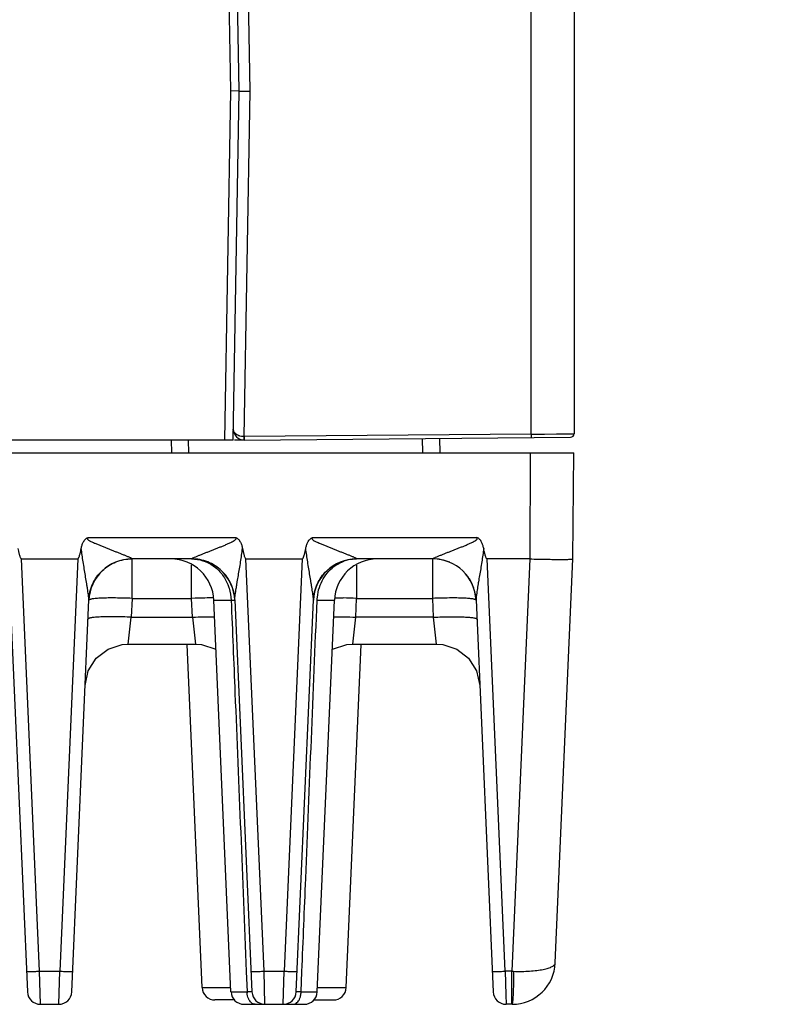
# Model space of a CAD drawing. Header units: inches. Extents: x 0 to 34, y 0 to 22.
# Tile 33 of 67: x 20.6 to 22.4, y 4.7 to 7. Entities that reach past the tile are written whole.
import ezdxf

# ---------------------------------------------------------------- set-up
doc = ezdxf.new("R2010")
doc.units = ezdxf.units.IN
doc.header["$LTSCALE"] = 1.87
doc.header["$MEASUREMENT"] = 0
doc.layers.get('0').update_dxf_attribs({"linetype": 'CONTINUOUS'})
doc.layers.add('DIMENSIONS', color=7, linetype='CONTINUOUS')
doc.styles.get("Standard").update_dxf_attribs({"font": 'txt', "width": 0.8})
doc.dimstyles.new('DIMSTYLE_1', dxfattribs={"dimtxt": 0.125, "dimasz": 0.18, "dimexe": 0.18, "dimexo": 0.0625, "dimgap": 0.09, "dimtad": 0, "dimtih": 1, "dimtoh": 1, "dimzin": 4, "dimdsep": 46, "dimtxsty": 'STANDARD', "dimblk": '_FILLED', "dimblk1": '_FILLED', "dimblk2": '_FILLED', "dimcen": 0.09, "dimadec": 0, "dimazin": 0, "dimtp": 0.01, "dimtm": 0.01, "dimtfac": 1, "dimtofl": 0, "dimtmove": 0, "dimatfit": 3, "dimldrblk": '_FILLED', "dimfxl": 1, "dimtolj": 1, "dimtzin": 4, "dimarcsym": 0})

# ---------------------------------------------------------------- blocks, each defined once
blk = doc.blocks.new('*D3')
at = {"layer": 'DIMENSIONS', "color": 2, "linetype": 'CONTINUOUS'}
blk.add_line((20.7804, 8.8465), (22.5948, 8.8465), dxfattribs=at)
at = {"layer": 'DIMENSIONS', "color": 2, "linetype": 'CONTINUOUS', "insert": (22.6573, 8.909), "char_height": 0.125, "width": 1.225, "attachment_point": 1, "line_spacing_factor": 0.9}
blk.add_mtext('4.11{\\Ftxt.shx;\\W1.000000;\\H0.125000; }[104.5]', dxfattribs=at)
blk = doc.blocks.new('_FILLED')
at = {"color": 0, "linetype": 'BYBLOCK'}
blk.add_solid([(0, 0), (-1, 0.174), (-1, -0.174)], dxfattribs=at)

msp = doc.modelspace()

# ---------------------------------------------------------------- linework, layer by layer
at = {"color": 7, "linetype": 'CONTINUOUS'}
for p, q in [((21.8082, 6.0505), (21.8082, 8.8077)), ((21.9073, 8.8069), (21.9073, 6.0513)), ((21.1581, 6.8435), (21.1308, 8.3947)), ((21.1329, 6.8435), (21.1066, 8.3503)), ((21.0871, 8.3225), (21.1129, 6.8447)), ((21.1129, 6.8447), (21.0988, 6.0369)), ((21.1129, 6.8447), (21.1329, 6.8449)), ((21.1188, 6.0369), (21.1329, 6.8435)), ((21.1329, 6.8435), (21.1581, 6.8435)), ((21.1443, 6.0448), (21.1581, 6.8435)), ((21.1188, 6.0369), (6.0132, 6.0369)), ((20.9759, 6.0369), (20.9765, 6.0069)), ((21.0153, 6.0369), (21.0158, 6.0069)), ((21.1441, 6.0369), (21.1225, 6.0369)), ((21.8082, 6.0505), (21.1443, 6.0448)), ((21.1445, 6.0368), (21.1445, 6.0448)), ((21.1445, 6.0368), (21.8994, 6.0433)), ((21.5562, 6.0404), (21.5568, 6.0069)), ((21.5962, 6.0407), (21.5968, 6.0069)), ((21.8082, 6.0505), (21.8389, 6.0508)), ((21.8082, 6.0505), (21.8082, 6.0426)), ((21.8389, 6.0508), (21.8665, 6.051)), ((21.8665, 6.051), (21.9025, 6.0513)), ((21.9025, 6.0513), (21.9073, 6.0513)), ((18.8082, 6.0069), (21.907, 6.0069)), ((21.8059, 5.7619), (21.8066, 6.0069)), ((21.9048, 5.7619), (21.907, 6.0069)), ((20.7835, 5.8114), (21.125, 5.8114)), ((21.3027, 5.8114), (21.6827, 5.8114)), ((20.6296, 5.7619), (20.7596, 5.7619)), ((20.6712, 4.8084), (20.6296, 5.7619)), ((20.7596, 5.7619), (20.718, 4.8084)), ((20.8853, 5.7619), (20.8854, 5.7621)), ((21.0231, 5.7619), (20.8853, 5.7619)), ((20.8853, 5.6706), (20.8853, 5.7619)), ((21.0231, 5.7621), (21.0231, 5.7619)), ((21.1488, 5.7619), (21.2788, 5.7619)), ((21.1905, 4.8084), (21.1488, 5.7619)), ((21.2788, 5.7619), (21.2372, 4.8084)), ((21.4046, 5.7619), (21.4046, 5.7621)), ((21.5808, 5.7619), (21.4046, 5.7619)), ((21.5808, 5.7621), (21.5808, 5.7619)), ((21.5808, 5.6706), (21.5808, 5.7619)), ((21.8059, 5.7619), (21.7065, 5.7619)), ((21.7482, 4.8084), (21.7065, 5.7619)), ((21.8051, 5.7619), (21.7633, 4.8084)), ((21.864, 4.8276), (21.9048, 5.7619)), ((21.0231, 5.6706), (21.0231, 5.7474)), ((21.4045, 5.7474), (21.4045, 5.6706)), ((20.8853, 5.6706), (20.8834, 5.6271)), ((20.8853, 5.6706), (21.0231, 5.6706)), ((21.025, 5.6271), (21.0231, 5.6706)), ((21.4027, 5.6271), (21.4045, 5.6706)), ((21.4045, 5.6706), (21.5808, 5.6706)), ((21.5827, 5.6271), (21.5808, 5.6706)), ((20.6038, 5.667), (20.6434, 4.7606)), ((20.7459, 4.7606), (20.7854, 5.667)), ((21.0746, 5.6662), (21.1145, 5.6662)), ((21.1141, 4.7606), (21.0746, 5.6662)), ((21.123, 5.667), (21.1626, 4.7606)), ((21.2651, 4.7606), (21.3047, 5.667)), ((21.3132, 5.6662), (21.3531, 5.6662)), ((21.3136, 4.7606), (21.3531, 5.6662)), ((21.6807, 5.667), (21.7203, 4.7606)), ((20.8767, 5.5649), (20.8834, 5.6271)), ((20.8834, 5.6271), (21.025, 5.6271)), ((21.025, 5.6271), (21.0317, 5.5649)), ((21.3959, 5.5649), (21.4027, 5.6271)), ((21.5827, 5.6271), (21.4027, 5.6271)), ((21.5894, 5.5649), (21.5827, 5.6271)), ((20.8767, 5.5649), (21.0317, 5.5649)), ((21.0472, 4.7706), (21.0125, 5.564)), ((21.3805, 4.7706), (21.4152, 5.564)), ((21.396, 5.5649), (21.5894, 5.5649)), ((21.5894, 5.5649), (21.6036, 5.5639)), ((21.6036, 5.5639), (21.6364, 5.5532)), ((21.6364, 5.5532), (21.6635, 5.5321)), ((20.6712, 4.8084), (20.718, 4.8084)), ((20.6733, 4.7319), (20.6712, 4.8084)), ((20.7159, 4.7319), (20.718, 4.8084)), ((21.1495, 4.8079), (21.1514, 4.7606)), ((21.1905, 4.8084), (21.2372, 4.8084)), ((21.1926, 4.7319), (21.1905, 4.8084)), ((21.2351, 4.7319), (21.2372, 4.8084)), ((21.2763, 4.7606), (21.2782, 4.8079)), ((21.7633, 4.8084), (21.7482, 4.8084)), ((21.7482, 4.8084), (21.7496, 4.7541)), ((21.7633, 4.7319), (21.7633, 4.8084)), ((21.7633, 4.8084), (21.7675, 4.8082)), ((21.0472, 4.7706), (21.1137, 4.7706)), ((21.1141, 4.7606), (21.1514, 4.7606)), ((21.2763, 4.7606), (21.3136, 4.7606)), ((21.314, 4.7706), (21.3805, 4.7706)), ((21.123, 4.7419), (21.0771, 4.7419)), ((21.3047, 4.7419), (21.3506, 4.7419)), ((21.7496, 4.7541), (21.7503, 4.7319)), ((20.6733, 4.7319), (20.7159, 4.7319)), ((21.1441, 4.7319), (21.2836, 4.7319)), ((21.7638, 4.7319), (21.7503, 4.7319))]:
    msp.add_line(p, q, dxfattribs=at)
at = {"color": 40, "linetype": 'CONTINUOUS'}
for p, q in [((21.1442, 6.0448), (21.1441, 6.0414)), ((21.1441, 6.0411), (21.1441, 6.039)), ((21.1441, 6.039), (21.1441, 6.0382)), ((21.1441, 6.038), (21.1441, 6.0379)), ((21.1441, 6.0375), (21.1441, 6.0374)), ((21.1441, 6.0372), (21.1441, 6.0371)), ((21.1445, 6.0448), (21.1445, 6.0368))]:
    msp.add_line(p, q, dxfattribs=at)
msp.add_lwpolyline([(21.1441, 6.037), (21.1441, 6.037), (21.144, 6.0369), (21.144, 6.0369), (21.144, 6.0368), (21.144, 6.0368), (21.144, 6.0368), (21.144, 6.0368), (21.144, 6.0368)], dxfattribs=at)
at = {"color": 7, "linetype": 'CONTINUOUS'}
for points in [[(20.7768, 5.4692), (20.7842, 5.5029), (20.8027, 5.5321), (20.8298, 5.5532), (20.8626, 5.5639), (20.8767, 5.5649)], [(21.0317, 5.5649), (21.0459, 5.5639), (21.0787, 5.5532), (21.0795, 5.5525)], [(21.3482, 5.5525), (21.349, 5.5532), (21.3818, 5.5639), (21.3959, 5.5649)], [(21.6635, 5.5321), (21.6819, 5.5029), (21.6893, 5.4692)]]:
    msp.add_lwpolyline(points, dxfattribs=at)
for centre, radius, start, end in [((21.1443, 6.0618), 0.025, 179, 270.5), ((21.8993, 6.0513), 0.008, 270.5068, 359.9982), ((20.8853, 5.6619), 0.1, 90, 177.5), ((20.9746, 5.6619), 0.1, 2.5, 90), ((21.0231, 5.6619), 0.1, 2.5, 90.0042), ((21.4045, 5.6619), 0.1, 89.9948, 177.5), ((21.453, 5.6619), 0.1, 90, 177.5), ((21.4044, 5.6759), 0.0859, 96.9296, 109.9817), ((21.4046, 5.6748), 0.0871, 90.0006, 96.9368), ((21.5807, 5.6611), 0.101, 67.2435, 89.9624), ((21.5808, 5.6619), 0.1, 2.5, 90), ((21.5819, 5.6628), 0.0989, 24.1403, 39.3081), ((21.5811, 5.6625), 0.0997, 2.5737, 24.7568), ((21.0707, 4.5841), 1.0875, 90.8807, 92.5041), ((21.0673, 4.8278), 0.8438, 89.5595, 90.9093), ((21.0235, 5.6625), 0.0997, 8.6513, 11.0965), ((21.3602, 4.7865), 0.885, 89.1221, 90.409), ((21.3562, 4.5576), 1.1141, 87.5152, 89.0999), ((21.5818, 5.6626), 0.099, 2.5453, 12.0969), ((21.7641, 4.8319), 0.1, 270, 357.5649), ((20.6733, 4.7619), 0.03, 182.5, 269.9999), ((20.7159, 4.7619), 0.03, 270.0001, 357.5), ((21.0771, 4.7719), 0.03, 182.5004, 270.0063), ((21.1441, 4.7619), 0.03, 182.5, 270), ((21.1974, 4.7618), 0.046, 181.5554, 184.3032), ((21.1926, 4.7619), 0.03, 182.5, 270), ((21.2351, 4.7619), 0.03, 270.0007, 357.5), ((21.2301, 4.7618), 0.0463, 355.75, 358.4026), ((21.2836, 4.7619), 0.03, 270, 357.5), ((21.3506, 4.7719), 0.03, 269.9937, 357.4996), ((21.7503, 4.7619), 0.03, 182.5, 270)]:
    msp.add_arc(centre, radius, start, end, dxfattribs=at)
for points, knots in [([(21.1214, 6.0551), (21.1207, 6.0562), (21.1196, 6.0585), (21.1192, 6.061), (21.1193, 6.0622)], [0, 0, 0, 0, 0.511986, 1, 1, 1, 1]), ([(21.127, 6.0496), (21.1264, 6.05), (21.1243, 6.0516), (21.1224, 6.0535), (21.1214, 6.0551)], [0, 0, 0, 0, 0.272197, 1, 1, 1, 1]), ([(21.1348, 6.0461), (21.134, 6.0463), (21.1313, 6.0472), (21.1287, 6.0485), (21.127, 6.0496)], [0, 0, 0, 0, 0.266424, 1, 1, 1, 1]), ([(21.1442, 6.0448), (21.1434, 6.0448), (21.1402, 6.045), (21.137, 6.0455), (21.1348, 6.0461)], [0, 0, 0, 0, 0.254438, 1, 1, 1, 1]), ([(20.7678, 5.7863), (20.7683, 5.7888), (20.7694, 5.7938), (20.7718, 5.7998), (20.7745, 5.8042), (20.777, 5.8072), (20.78, 5.8097), (20.7823, 5.8109), (20.7835, 5.8114)], [0, 0, 0, 0, 0.249883, 0.499696, 0.624777, 0.749929, 0.874955, 1, 1, 1, 1]), ([(20.8854, 5.7621), (20.8853, 5.7622), (20.8851, 5.7624), (20.8844, 5.7629), (20.8832, 5.7637), (20.8812, 5.7647), (20.8787, 5.7658), (20.8758, 5.767), (20.8717, 5.7688), (20.8662, 5.771), (20.8593, 5.7737), (20.8522, 5.7765), (20.845, 5.7793), (20.8377, 5.7822), (20.8303, 5.7852), (20.8229, 5.7882), (20.8154, 5.7912), (20.8091, 5.7937), (20.8041, 5.7957), (20.8003, 5.7972), (20.7965, 5.7987), (20.7928, 5.8004), (20.7898, 5.8019), (20.7874, 5.8033), (20.7857, 5.8044), (20.7844, 5.8056), (20.7835, 5.8066), (20.7829, 5.8075), (20.7826, 5.8085), (20.7826, 5.8095), (20.7829, 5.8105), (20.7833, 5.8111), (20.7835, 5.8114)], [0, 0, 0, 0, 0.002974, 0.007543, 0.021292, 0.04078, 0.064867, 0.091882, 0.120415, 0.18071, 0.24419, 0.309593, 0.37623, 0.443733, 0.511893, 0.580606, 0.649769, 0.719287, 0.754152, 0.78907, 0.824027, 0.859009, 0.894014, 0.911554, 0.928998, 0.946519, 0.95555, 0.964552, 0.973268, 0.981991, 0.991011, 1, 1, 1, 1]), ([(21.0231, 5.7621), (21.0233, 5.7624), (21.0239, 5.7629), (21.0253, 5.7637), (21.0273, 5.7647), (21.0308, 5.7663), (21.0358, 5.7684), (21.0422, 5.771), (21.0491, 5.7737), (21.0561, 5.7765), (21.0633, 5.7793), (21.0707, 5.7821), (21.0781, 5.785), (21.0855, 5.788), (21.093, 5.791), (21.0992, 5.7935), (21.1042, 5.7957), (21.1079, 5.7973), (21.1116, 5.7989), (21.1147, 5.8004), (21.1171, 5.8016), (21.1189, 5.8026), (21.1207, 5.8036), (21.1221, 5.8046), (21.1232, 5.8054), (21.1242, 5.8063), (21.1255, 5.8075), (21.1261, 5.8096), (21.1255, 5.8109), (21.125, 5.8114)], [0, 0, 0, 0, 0.007593, 0.021079, 0.040559, 0.0648, 0.120166, 0.180544, 0.244099, 0.309517, 0.376231, 0.443868, 0.512186, 0.581018, 0.650252, 0.719799, 0.754669, 0.789593, 0.824565, 0.859577, 0.877099, 0.894622, 0.912184, 0.929692, 0.938457, 0.947281, 0.96484, 0.98243, 1, 1, 1, 1]), ([(21.125, 5.8114), (21.1262, 5.8109), (21.1285, 5.8097), (21.1315, 5.8072), (21.1339, 5.8042), (21.1366, 5.7998), (21.139, 5.7938), (21.1402, 5.7888), (21.1407, 5.7863)], [0, 0, 0, 0, 0.125071, 0.250047, 0.375256, 0.500323, 0.750124, 1, 1, 1, 1]), ([(21.287, 5.7863), (21.2875, 5.7888), (21.2887, 5.7938), (21.2911, 5.7998), (21.2938, 5.8042), (21.2962, 5.8072), (21.2992, 5.8097), (21.3015, 5.8109), (21.3027, 5.8114)], [0, 0, 0, 0, 0.249883, 0.499696, 0.624777, 0.749929, 0.874955, 1, 1, 1, 1]), ([(21.4046, 5.7621), (21.4045, 5.7622), (21.4043, 5.7624), (21.4037, 5.7629), (21.4024, 5.7637), (21.4004, 5.7647), (21.3979, 5.7658), (21.395, 5.767), (21.3909, 5.7688), (21.3854, 5.771), (21.3786, 5.7737), (21.3715, 5.7765), (21.3642, 5.7793), (21.3569, 5.7822), (21.3496, 5.7852), (21.3421, 5.7882), (21.3346, 5.7912), (21.3284, 5.7937), (21.3233, 5.7957), (21.3195, 5.7972), (21.3158, 5.7987), (21.312, 5.8004), (21.309, 5.8019), (21.3066, 5.8033), (21.305, 5.8044), (21.3037, 5.8056), (21.3027, 5.8066), (21.3022, 5.8075), (21.3018, 5.8085), (21.3018, 5.8095), (21.3021, 5.8105), (21.3025, 5.8111), (21.3027, 5.8114)], [0, 0, 0, 0, 0.002974, 0.007543, 0.021292, 0.04078, 0.064867, 0.091882, 0.120415, 0.18071, 0.24419, 0.309593, 0.37623, 0.443733, 0.511893, 0.580606, 0.649769, 0.719287, 0.754152, 0.78907, 0.824027, 0.859009, 0.894014, 0.911554, 0.928998, 0.946519, 0.95555, 0.964552, 0.973268, 0.981991, 0.991011, 1, 1, 1, 1]), ([(21.5808, 5.7621), (21.581, 5.7624), (21.5816, 5.7629), (21.5829, 5.7637), (21.5849, 5.7647), (21.5885, 5.7663), (21.5935, 5.7684), (21.5999, 5.771), (21.6067, 5.7737), (21.6138, 5.7765), (21.621, 5.7793), (21.6284, 5.7821), (21.6357, 5.785), (21.6432, 5.788), (21.6507, 5.791), (21.6569, 5.7935), (21.6619, 5.7957), (21.6656, 5.7973), (21.6693, 5.7989), (21.6724, 5.8004), (21.6748, 5.8016), (21.6766, 5.8026), (21.6784, 5.8036), (21.6798, 5.8046), (21.6809, 5.8054), (21.6819, 5.8063), (21.6832, 5.8075), (21.6838, 5.8096), (21.6832, 5.8109), (21.6827, 5.8114)], [0, 0, 0, 0, 0.007593, 0.021079, 0.040559, 0.0648, 0.120166, 0.180544, 0.244099, 0.309517, 0.376231, 0.443868, 0.512186, 0.581018, 0.650252, 0.719799, 0.754669, 0.789593, 0.824565, 0.859577, 0.877099, 0.894622, 0.912184, 0.929692, 0.938457, 0.947281, 0.96484, 0.98243, 1, 1, 1, 1]), ([(21.6984, 5.7863), (21.6979, 5.7888), (21.6967, 5.7938), (21.6943, 5.7998), (21.6916, 5.8042), (21.6891, 5.8072), (21.6861, 5.8097), (21.6839, 5.8109), (21.6827, 5.8114)], [0, 0, 0, 0, 0.249876, 0.499676, 0.624742, 0.749951, 0.874925, 1, 1, 1, 1]), ([(20.6214, 5.7863), (20.6218, 5.7841), (20.6225, 5.7809), (20.6234, 5.7766), (20.6242, 5.7734), (20.625, 5.7702), (20.626, 5.7671), (20.6269, 5.7648), (20.6278, 5.7634), (20.6284, 5.7625), (20.6291, 5.7619), (20.6296, 5.7619)], [0, 0, 0, 0, 0.250346, 0.37552, 0.500693, 0.625864, 0.751025, 0.876116, 0.907422, 0.938713, 1, 1, 1, 1]), ([(20.7596, 5.7619), (20.7602, 5.7619), (20.7609, 5.7625), (20.7615, 5.7634), (20.762, 5.7643), (20.7626, 5.7656), (20.7634, 5.7676), (20.7642, 5.7702), (20.765, 5.7734), (20.7658, 5.7766), (20.7668, 5.7809), (20.7674, 5.7841), (20.7678, 5.7863)], [0, 0, 0, 0, 0.061335, 0.092616, 0.123924, 0.186494, 0.249072, 0.374217, 0.499372, 0.624529, 0.749687, 1, 1, 1, 1]), ([(20.7854, 5.667), (20.7855, 5.6678), (20.7854, 5.6696), (20.7851, 5.6725), (20.7848, 5.6757), (20.7842, 5.6803), (20.7834, 5.6862), (20.7823, 5.6935), (20.7811, 5.701), (20.7795, 5.7111), (20.7774, 5.7239), (20.7749, 5.7393), (20.7723, 5.7549), (20.7699, 5.7706), (20.7685, 5.781), (20.7678, 5.7863)], [0, 0, 0, 0, 0.019415, 0.044427, 0.071671, 0.100195, 0.159717, 0.221229, 0.283952, 0.347462, 0.476057, 0.606009, 0.736805, 0.868204, 1, 1, 1, 1]), ([(21.123, 5.667), (21.123, 5.6678), (21.1231, 5.6696), (21.1234, 5.6737), (21.1241, 5.6793), (21.1251, 5.6863), (21.1262, 5.6936), (21.1273, 5.7011), (21.129, 5.7112), (21.1311, 5.7239), (21.1338, 5.7393), (21.1364, 5.7549), (21.1387, 5.7705), (21.14, 5.781), (21.1407, 5.7863)], [0, 0, 0, 0, 0.019961, 0.044774, 0.100599, 0.160197, 0.221727, 0.284429, 0.347866, 0.476247, 0.606051, 0.736825, 0.868224, 1, 1, 1, 1]), ([(21.1407, 5.7863), (21.1411, 5.7841), (21.1417, 5.7809), (21.1427, 5.7766), (21.1434, 5.7734), (21.1443, 5.7702), (21.1453, 5.7671), (21.1462, 5.7648), (21.147, 5.7634), (21.1476, 5.7625), (21.1483, 5.7619), (21.1488, 5.7619)], [0, 0, 0, 0, 0.250346, 0.37552, 0.500693, 0.625864, 0.751025, 0.876116, 0.907422, 0.938713, 1, 1, 1, 1]), ([(21.2788, 5.7619), (21.2794, 5.7619), (21.2801, 5.7625), (21.2807, 5.7634), (21.2813, 5.7643), (21.2818, 5.7656), (21.2826, 5.7676), (21.2834, 5.7702), (21.2843, 5.7734), (21.285, 5.7766), (21.286, 5.7809), (21.2866, 5.7841), (21.287, 5.7863)], [0, 0, 0, 0, 0.061335, 0.092616, 0.123924, 0.186494, 0.249072, 0.374217, 0.499372, 0.624529, 0.749687, 1, 1, 1, 1]), ([(21.3047, 5.667), (21.3047, 5.6678), (21.3046, 5.6696), (21.3044, 5.6725), (21.304, 5.6757), (21.3034, 5.6803), (21.3026, 5.6862), (21.3015, 5.6935), (21.3003, 5.701), (21.2987, 5.7111), (21.2966, 5.7239), (21.2941, 5.7393), (21.2915, 5.7549), (21.2891, 5.7706), (21.2877, 5.781), (21.287, 5.7863)], [0, 0, 0, 0, 0.019415, 0.044427, 0.071671, 0.100195, 0.159717, 0.221229, 0.283952, 0.347462, 0.476057, 0.606009, 0.736805, 0.868204, 1, 1, 1, 1]), ([(21.6984, 5.7863), (21.6977, 5.781), (21.6964, 5.7705), (21.6941, 5.7549), (21.6915, 5.7393), (21.6888, 5.7239), (21.6867, 5.7112), (21.685, 5.7011), (21.6839, 5.6936), (21.6828, 5.6863), (21.6819, 5.6803), (21.6814, 5.6757), (21.681, 5.6725), (21.6807, 5.6696), (21.6807, 5.6678), (21.6807, 5.667)], [0, 0, 0, 0, 0.131779, 0.263181, 0.393958, 0.523766, 0.652147, 0.715584, 0.778297, 0.839825, 0.899407, 0.927928, 0.95523, 0.980081, 1, 1, 1, 1]), ([(21.7065, 5.7619), (21.706, 5.7619), (21.7053, 5.7625), (21.7047, 5.7634), (21.7039, 5.7648), (21.703, 5.7671), (21.702, 5.7702), (21.7011, 5.7734), (21.7003, 5.7766), (21.6994, 5.7809), (21.6988, 5.7841), (21.6984, 5.7863)], [0, 0, 0, 0, 0.061287, 0.092578, 0.123884, 0.248975, 0.374136, 0.499307, 0.62448, 0.749654, 1, 1, 1, 1]), ([(20.7855, 5.667), (20.786, 5.6796), (20.792, 5.7048), (20.8145, 5.7363), (20.8472, 5.7573), (20.8727, 5.7621), (20.8854, 5.7621)], [0, 0, 0, 0, 0.249407, 0.499144, 0.749378, 1, 1, 1, 1]), ([(21.123, 5.667), (21.1225, 5.6796), (21.1164, 5.7048), (21.0939, 5.7363), (21.0613, 5.7573), (21.0358, 5.7621), (21.0231, 5.7621)], [0, 0, 0, 0, 0.249365, 0.499026, 0.749311, 1, 1, 1, 1]), ([(21.0231, 5.7619), (21.032, 5.7619), (21.0453, 5.7598), (21.0618, 5.7531), (21.0772, 5.7438), (21.0939, 5.7277), (21.1032, 5.7114), (21.1067, 5.7027)], [0, 0, 0, 0, 0.244165, 0.366627, 0.489865, 0.740677, 1, 1, 1, 1]), ([(21.3047, 5.667), (21.3052, 5.6796), (21.3113, 5.7048), (21.3338, 5.7363), (21.3664, 5.7573), (21.3919, 5.7621), (21.4046, 5.7621)], [0, 0, 0, 0, 0.249407, 0.499144, 0.749378, 1, 1, 1, 1]), ([(21.8051, 5.7619), (21.8116, 5.7617), (21.8243, 5.7614), (21.8428, 5.7611), (21.8574, 5.7609), (21.8681, 5.7608), (21.8754, 5.7608), (21.8819, 5.7608), (21.8877, 5.7608), (21.8927, 5.7609), (21.8964, 5.761), (21.8989, 5.7611), (21.9004, 5.7612), (21.9017, 5.7613), (21.9028, 5.7614), (21.9036, 5.7616), (21.9042, 5.7617), (21.9045, 5.7617), (21.9047, 5.7618), (21.9048, 5.7618), (21.9048, 5.7618), (21.9048, 5.7619)], [0, 0, 0, 0, 0.194823, 0.382445, 0.55509, 0.633774, 0.706372, 0.772206, 0.830602, 0.880996, 0.922966, 0.940665, 0.956108, 0.969262, 0.980104, 0.988612, 0.994764, 0.996951, 0.998544, 0.999547, 1, 1, 1, 1]), ([(21.3184, 5.6956), (21.3207, 5.7026), (21.3267, 5.7162), (21.3397, 5.7338), (21.3559, 5.7479), (21.3685, 5.7543), (21.375, 5.7567)], [0, 0, 0, 0, 0.259128, 0.511799, 0.758047, 1, 1, 1, 1]), ([(21.1067, 5.7027), (21.1078, 5.6998), (21.1119, 5.6881), (21.114, 5.6756), (21.1145, 5.6662)], [0, 0, 0, 0, 0.248513, 1, 1, 1, 1]), ([(21.3132, 5.6662), (21.3133, 5.6687), (21.3141, 5.6786), (21.3161, 5.6885), (21.3184, 5.6956)], [0, 0, 0, 0, 0.250929, 1, 1, 1, 1]), ([(20.8853, 5.6706), (20.8788, 5.6709), (20.8661, 5.6713), (20.8477, 5.6716), (20.8306, 5.6716), (20.8176, 5.6713), (20.8085, 5.6708), (20.8026, 5.6704), (20.7976, 5.6699), (20.7934, 5.6693), (20.7905, 5.6687), (20.7886, 5.6682), (20.7875, 5.6679), (20.7866, 5.6675), (20.7859, 5.667), (20.7854, 5.6665), (20.7854, 5.6662)], [0, 0, 0, 0, 0.192761, 0.378426, 0.549363, 0.699342, 0.764728, 0.822843, 0.873151, 0.915269, 0.948864, 0.962402, 0.973781, 0.98305, 0.990319, 1, 1, 1, 1]), ([(21.6807, 5.6662), (21.6807, 5.6665), (21.6803, 5.667), (21.6796, 5.6675), (21.6787, 5.6679), (21.6776, 5.6682), (21.6757, 5.6687), (21.6727, 5.6693), (21.6685, 5.6699), (21.6635, 5.6704), (21.6577, 5.6708), (21.6485, 5.6713), (21.6355, 5.6716), (21.6185, 5.6716), (21.6, 5.6713), (21.5873, 5.6709), (21.5808, 5.6706)], [0, 0, 0, 0, 0.009681, 0.01695, 0.026219, 0.037598, 0.051136, 0.084731, 0.126849, 0.177157, 0.235272, 0.300658, 0.450637, 0.621573, 0.807239, 1, 1, 1, 1]), ([(21.1145, 5.6662), (21.1151, 5.6662), (21.1163, 5.6663), (21.118, 5.6663), (21.1195, 5.6663), (21.1207, 5.6663), (21.1216, 5.6663), (21.1221, 5.6663), (21.1225, 5.6663), (21.1227, 5.6663), (21.1229, 5.6663), (21.123, 5.6663), (21.1231, 5.6662), (21.1231, 5.6662)], [0, 0, 0, 0, 0.224439, 0.423871, 0.595985, 0.738936, 0.851578, 0.896198, 0.932876, 0.961563, 0.982231, 0.994903, 1, 1, 1, 1]), ([(21.1145, 5.6662), (21.1174, 5.5947), (21.1248, 5.4159), (21.1365, 5.1298), (21.1452, 4.9152), (21.1495, 4.8079)], [0, 0, 0, 0, 0.250007, 0.625009, 1, 1, 1, 1]), ([(21.2782, 4.8079), (21.2811, 4.8795), (21.2883, 5.0583), (21.2999, 5.3444), (21.3088, 5.5589), (21.3132, 5.6662)], [0, 0, 0, 0, 0.249992, 0.624991, 1, 1, 1, 1]), ([(20.8834, 5.6271), (20.8769, 5.6274), (20.8642, 5.6278), (20.8458, 5.6282), (20.8287, 5.6281), (20.8158, 5.6278), (20.8066, 5.6273), (20.8007, 5.6269), (20.7957, 5.6264), (20.7915, 5.6258), (20.7886, 5.6253), (20.7867, 5.6248), (20.7856, 5.6244), (20.7847, 5.624), (20.784, 5.6236), (20.7835, 5.6231), (20.7835, 5.6228)], [0, 0, 0, 0, 0.192797, 0.378497, 0.549466, 0.699472, 0.764871, 0.822997, 0.873317, 0.915444, 0.949038, 0.96257, 0.973937, 0.983188, 0.990428, 1, 1, 1, 1]), ([(21.025, 5.6271), (21.034, 5.6275), (21.0512, 5.6281), (21.0684, 5.6282), (21.0767, 5.6281)], [0, 0, 0, 0, 0.519046, 1, 1, 1, 1]), ([(21.3509, 5.6281), (21.3592, 5.6282), (21.3765, 5.6281), (21.3937, 5.6275), (21.4027, 5.6271)], [0, 0, 0, 0, 0.480914, 1, 1, 1, 1]), ([(21.5827, 5.6271), (21.5892, 5.6274), (21.6019, 5.6278), (21.6204, 5.6282), (21.6374, 5.6281), (21.6504, 5.6278), (21.6596, 5.6273), (21.6654, 5.6269), (21.6704, 5.6264), (21.6746, 5.6258), (21.6776, 5.6253), (21.6795, 5.6248), (21.6806, 5.6244), (21.6815, 5.624), (21.6822, 5.6236), (21.6826, 5.6231), (21.6826, 5.6228)], [0, 0, 0, 0, 0.192799, 0.378502, 0.549469, 0.699473, 0.764871, 0.822997, 0.873316, 0.915443, 0.949037, 0.962569, 0.973937, 0.983188, 0.990428, 1, 1, 1, 1]), ([(21.7675, 4.8082), (21.7738, 4.808), (21.7862, 4.8079), (21.8042, 4.8085), (21.8207, 4.81), (21.8332, 4.8119), (21.842, 4.8139), (21.8475, 4.8154), (21.8524, 4.8171), (21.8564, 4.819), (21.8596, 4.8209), (21.862, 4.823), (21.8636, 4.8252), (21.864, 4.8268), (21.864, 4.8276)], [0, 0, 0, 0, 0.186174, 0.364397, 0.528137, 0.672113, 0.735346, 0.792099, 0.842119, 0.885332, 0.921831, 0.952129, 0.977451, 1, 1, 1, 1]), ([(20.6413, 4.8084), (20.6413, 4.8083), (20.6415, 4.8082), (20.6419, 4.8081), (20.6427, 4.808), (20.6437, 4.808), (20.6449, 4.8079), (20.6464, 4.8079), (20.6482, 4.8078), (20.6509, 4.8078), (20.6548, 4.8079), (20.6599, 4.808), (20.6655, 4.8081), (20.6693, 4.8083), (20.6712, 4.8084)], [0, 0, 0, 0, 0.006428, 0.021401, 0.045484, 0.07863, 0.120645, 0.171073, 0.229389, 0.295062, 0.446076, 0.618479, 0.805883, 1, 1, 1, 1]), ([(20.718, 4.8084), (20.7199, 4.8083), (20.7237, 4.8081), (20.7293, 4.808), (20.7344, 4.8079), (20.7383, 4.8078), (20.7411, 4.8078), (20.7428, 4.8079), (20.7443, 4.8079), (20.7456, 4.808), (20.7466, 4.808), (20.7473, 4.8081), (20.7477, 4.8082), (20.748, 4.8083), (20.748, 4.8084)], [0, 0, 0, 0, 0.194117, 0.381521, 0.553924, 0.704937, 0.770611, 0.828927, 0.879355, 0.92137, 0.954515, 0.978599, 0.993572, 1, 1, 1, 1]), ([(21.1605, 4.8084), (21.1605, 4.8083), (21.1608, 4.8082), (21.1612, 4.8081), (21.1619, 4.808), (21.1629, 4.808), (21.1642, 4.8079), (21.1657, 4.8079), (21.1674, 4.8078), (21.1702, 4.8078), (21.1741, 4.8079), (21.1792, 4.808), (21.1847, 4.8081), (21.1885, 4.8083), (21.1905, 4.8084)], [0, 0, 0, 0, 0.006428, 0.021401, 0.045484, 0.07863, 0.120645, 0.171073, 0.229389, 0.295062, 0.446076, 0.618479, 0.805883, 1, 1, 1, 1]), ([(21.2372, 4.8084), (21.2392, 4.8083), (21.243, 4.8081), (21.2485, 4.808), (21.2536, 4.8079), (21.2575, 4.8078), (21.2603, 4.8078), (21.262, 4.8079), (21.2635, 4.8079), (21.2648, 4.808), (21.2658, 4.808), (21.2665, 4.8081), (21.2669, 4.8082), (21.2672, 4.8083), (21.2672, 4.8084)], [0, 0, 0, 0, 0.194117, 0.381521, 0.553924, 0.704937, 0.770611, 0.828927, 0.879355, 0.92137, 0.954515, 0.978599, 0.993572, 1, 1, 1, 1]), ([(21.7182, 4.8084), (21.7182, 4.8083), (21.7185, 4.8082), (21.7189, 4.8081), (21.7196, 4.808), (21.7206, 4.808), (21.7218, 4.8079), (21.7233, 4.8079), (21.7251, 4.8078), (21.7278, 4.8078), (21.7317, 4.8079), (21.7369, 4.808), (21.7424, 4.8081), (21.7462, 4.8083), (21.7482, 4.8084)], [0, 0, 0, 0, 0.006428, 0.021401, 0.045484, 0.07863, 0.120645, 0.171073, 0.229389, 0.295062, 0.446076, 0.618479, 0.805883, 1, 1, 1, 1]), ([(21.7675, 4.8082), (21.7675, 4.7985), (21.7673, 4.7805), (21.7668, 4.7626), (21.7664, 4.7544)], [0, 0, 0, 0, 0.54309, 1, 1, 1, 1]), ([(21.1626, 4.7606), (21.1626, 4.7605), (21.1625, 4.7605), (21.1624, 4.7605), (21.1621, 4.7605), (21.1618, 4.7604), (21.1614, 4.7604), (21.1607, 4.7604), (21.1595, 4.7604), (21.1579, 4.7604), (21.156, 4.7604), (21.1538, 4.7605), (21.1522, 4.7605), (21.1514, 4.7606)], [0, 0, 0, 0, 0.005021, 0.017675, 0.038463, 0.067402, 0.104451, 0.149543, 0.263268, 0.407162, 0.579671, 0.778311, 1, 1, 1, 1]), ([(21.2763, 4.7606), (21.2755, 4.7605), (21.2739, 4.7605), (21.2717, 4.7604), (21.2698, 4.7604), (21.2682, 4.7604), (21.267, 4.7604), (21.2663, 4.7604), (21.2659, 4.7604), (21.2656, 4.7605), (21.2653, 4.7605), (21.2652, 4.7605), (21.2651, 4.7605), (21.2651, 4.7606)], [0, 0, 0, 0, 0.221661, 0.42028, 0.592775, 0.736664, 0.850392, 0.89549, 0.932547, 0.961496, 0.982296, 0.994965, 1, 1, 1, 1]), ([(21.1544, 4.7456), (21.1536, 4.7476), (21.1523, 4.7518), (21.1517, 4.7561), (21.1515, 4.7583)], [0, 0, 0, 0, 0.489289, 1, 1, 1, 1]), ([(21.1702, 4.7319), (21.1686, 4.7319), (21.1653, 4.7326), (21.1608, 4.7355), (21.157, 4.7399), (21.1552, 4.7436), (21.1544, 4.7456)], [0, 0, 0, 0, 0.213389, 0.446225, 0.70757, 1, 1, 1, 1]), ([(21.2575, 4.7319), (21.2591, 4.7319), (21.2625, 4.7326), (21.2671, 4.7356), (21.2709, 4.7403), (21.2727, 4.744), (21.2735, 4.7461)], [0, 0, 0, 0, 0.212485, 0.445021, 0.70687, 1, 1, 1, 1]), ([(21.2735, 4.7461), (21.2739, 4.7471), (21.2752, 4.751), (21.276, 4.7552), (21.2762, 4.7584)], [0, 0, 0, 0, 0.241782, 1, 1, 1, 1]), ([(21.7664, 4.7544), (21.7664, 4.7527), (21.7662, 4.7495), (21.7659, 4.745), (21.7656, 4.7411), (21.7652, 4.7379), (21.7648, 4.7354), (21.7644, 4.7337), (21.7641, 4.7327), (21.7639, 4.7323), (21.7637, 4.732), (21.7636, 4.7319), (21.7635, 4.7319)], [0, 0, 0, 0, 0.22189, 0.4188, 0.58906, 0.731076, 0.843576, 0.92591, 0.955625, 0.97767, 0.992174, 1, 1, 1, 1])]:
    msp.add_open_spline(points, degree=3, knots=knots, dxfattribs=at)

# ---------------------------------------------------------------- dimensions: what is measured, and where the dimension line sits
at = {"layer": 'DIMENSIONS', "color": 2, "linetype": 'CONTINUOUS'}
dim = msp.add_ordinate_dim(feature_location=(20.7804, 8.8465), offset=(1.8144, 0), dtype=0, origin=(20.7179, 4.7319), dimstyle='DIMSTYLE_1', dxfattribs=at)
dim.commit()
dim.dimension.update_dxf_attribs({"geometry": '*D3', "text_midpoint": (23.2698, 8.8465)})

doc.saveas('drawing.dxf')
